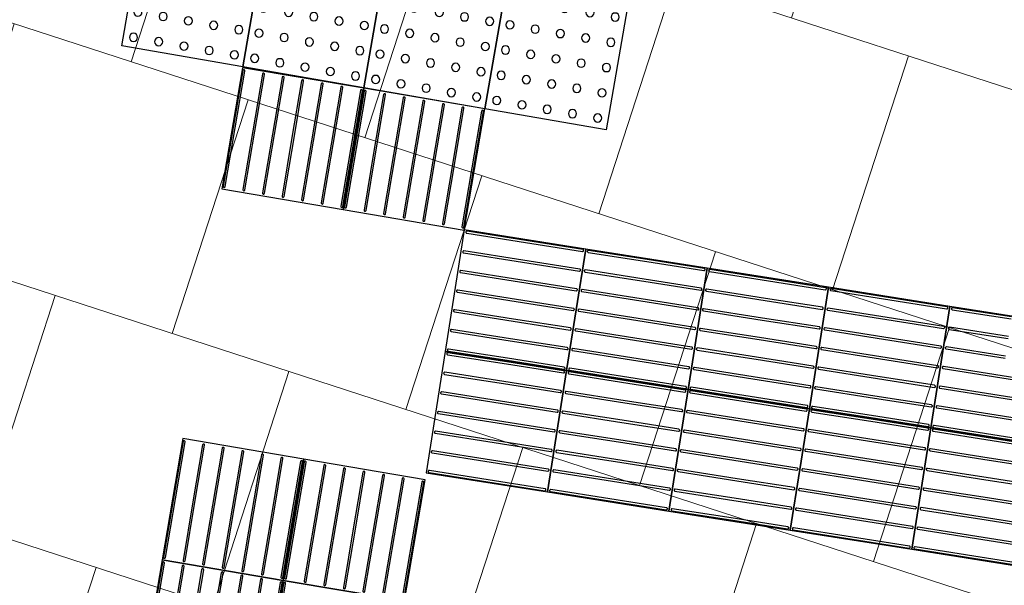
# Model space of a CAD drawing. Header units: metres. Extents: x 196651 to 397723, y 354703 to 710691.
# Tile 19 of 256: x 197540.12 to 197542.52, y 355972.59 to 355973.97. Entities that reach past the tile are written whole.
import ezdxf

# ---------------------------------------------------------------- set-up
doc = ezdxf.new("R2010")
doc.units = ezdxf.units.M
doc.header["$MEASUREMENT"] = 0
doc.linetypes.add('VH-OPSLUITBAND_120X250', pattern=[26, 16, -4, 2, -4])
for name, color, linetype, lineweight in [('N-WE-VH-GOOT_TEGEL-G', 170, 'Continuous', 35), ('N-WE-VH-KANTOPSLUITING_OPSLUITBAND_120X250-G', 5, 'VH-OPSLUITBAND_120X250', 35), ('N-WE-VH-KANTVERHARDING-G', 1, 'Continuous', 5), ('N-WE-VH-VERHARDING_TEGEL-A', 252, 'Continuous', 5), ('N-WE-VH-VERKEERSTEGEL-GELEIDETEGEL-S', 5, 'Continuous', 25), ('N-WE-VH-VERKEERSTEGEL-NOPPENTEGEL-S', 5, 'Continuous', 25), ('X-XX-AL-AANPIJLING-M', 7, 'Continuous', 18)]:
    doc.layers.add(name, color=color, linetype=linetype, lineweight=lineweight)
doc.layers.add('N-WE-VH-VERHARDING_ASFALT_COATING_ROOD-G', color=7, linetype='Continuous', lineweight=5, true_color=0xffa8a8)
doc.styles.add('NLCS-ISO-M200-T18', font='NLCS-ISO.ttf')
doc.dimstyles.new('NLCS-M200-T18-PIJL', dxfattribs={"dimscale": 0.2, "dimtxt": 1.8, "dimasz": 1.8, "dimexe": 2, "dimexo": 2, "dimgap": 0.7, "dimtad": 1, "dimzin": 0, "dimdsep": 46, "dimtxsty": 'NLCS-ISO-M200-T18', "dimcen": 0, "dimdle": 2, "dimse1": 1, "dimse2": 1, "dimclrd": 256, "dimclre": 256, "dimclrt": 256, "dimadec": 1, "dimazin": 0, "dimtfac": 1, "dimtofl": 0, "dimtmove": 1, "dimatfit": 0, "dimfxl": 2, "dimfxlon": 1, "dimtfillclr": 254, "dimtolj": 1, "dimtzin": 0, "dimlwd": 18, "dimlwe": 18, "dimarcsym": 0})

# ---------------------------------------------------------------- blocks, each defined once
blk = doc.blocks.new('*U1999')
at = {"flags": 128}
for points in [[(0.3, 0.3), (0.3, 0.6), (0.6, 0.6), (0.6, 0.3)], [(0.3, 0), (0.3, 0.3), (0.6, 0.3), (0.6, 0)]]:
    blk.add_lwpolyline(points, close=True, dxfattribs=at)
for points in [[(0.3045, 0.5955, -0.414214), (0.307, 0.598), (0.4475, 0.598)], [(0.4475, 0.593), (0.307, 0.593, -0.414214), (0.3045, 0.5955), (0.3045, 0.5955)], [(0.4475, 0.598), (0.593, 0.598, -0.414214), (0.5955, 0.5955), (0.5955, 0.5955, -0.414214), (0.593, 0.593), (0.4475, 0.593)], [(0.3045, 0.547, -0.414214), (0.307, 0.5495), (0.4475, 0.5495)], [(0.4475, 0.5445), (0.307, 0.5445, -0.414214), (0.3045, 0.547), (0.3045, 0.547)], [(0.4475, 0.5495), (0.593, 0.5495, -0.414214), (0.5955, 0.547), (0.5955, 0.547, -0.414214), (0.593, 0.5445), (0.4475, 0.5445)], [(0.3045, 0.4985, -0.414214), (0.307, 0.501), (0.4475, 0.501)], [(0.4475, 0.496), (0.307, 0.496, -0.414214), (0.3045, 0.4985), (0.3045, 0.4985)], [(0.4475, 0.501), (0.593, 0.501, -0.414214), (0.5955, 0.4985), (0.5955, 0.4985, -0.414214), (0.593, 0.496), (0.4475, 0.496)], [(0.3045, 0.45, -0.414214), (0.307, 0.4525), (0.4475, 0.4525)], [(0.4475, 0.4475), (0.307, 0.4475, -0.414214), (0.3045, 0.45), (0.3045, 0.45)], [(0.4475, 0.4525), (0.593, 0.4525, -0.414214), (0.5955, 0.45), (0.5955, 0.45, -0.414214), (0.593, 0.4475), (0.4475, 0.4475)], [(0.3045, 0.4015, -0.414214), (0.307, 0.404), (0.4475, 0.404)], [(0.4475, 0.399), (0.307, 0.399, -0.414214), (0.3045, 0.4015), (0.3045, 0.4015)], [(0.4475, 0.404), (0.593, 0.404, -0.414214), (0.5955, 0.4015), (0.5955, 0.4015, -0.414214), (0.593, 0.399), (0.4475, 0.399)], [(0.3045, 0.353, -0.414214), (0.307, 0.3555), (0.4475, 0.3555)], [(0.4475, 0.3505), (0.307, 0.3505, -0.414214), (0.3045, 0.353), (0.3045, 0.353)], [(0.4475, 0.3555), (0.593, 0.3555, -0.414214), (0.5955, 0.353), (0.5955, 0.353, -0.414214), (0.593, 0.3505), (0.4475, 0.3505)], [(0.3045, 0.3045, -0.414214), (0.307, 0.307), (0.4475, 0.307)], [(0.4475, 0.302), (0.307, 0.302, -0.414214), (0.3045, 0.3045), (0.3045, 0.3045)], [(0.3045, 0.2955, -0.414214), (0.307, 0.298), (0.4475, 0.298)], [(0.4475, 0.293), (0.307, 0.293, -0.414214), (0.3045, 0.2955), (0.3045, 0.2955)], [(0.4475, 0.307), (0.593, 0.307, -0.414214), (0.5955, 0.3045), (0.5955, 0.3045, -0.414214), (0.593, 0.302), (0.4475, 0.302)], [(0.4475, 0.298), (0.593, 0.298, -0.414214), (0.5955, 0.2955), (0.5955, 0.2955, -0.414214), (0.593, 0.293), (0.4475, 0.293)], [(0.3045, 0.247, -0.414214), (0.307, 0.2495), (0.4475, 0.2495)], [(0.4475, 0.2445), (0.307, 0.2445, -0.414214), (0.3045, 0.247), (0.3045, 0.247)], [(0.4475, 0.2495), (0.593, 0.2495, -0.414214), (0.5955, 0.247), (0.5955, 0.247, -0.414214), (0.593, 0.2445), (0.4475, 0.2445)], [(0.3045, 0.1985, -0.414214), (0.307, 0.201), (0.4475, 0.201)], [(0.4475, 0.196), (0.307, 0.196, -0.414214), (0.3045, 0.1985), (0.3045, 0.1985)], [(0.4475, 0.201), (0.593, 0.201, -0.414214), (0.5955, 0.1985), (0.5955, 0.1985, -0.414214), (0.593, 0.196), (0.4475, 0.196)], [(0.3045, 0.15, -0.414214), (0.307, 0.1525), (0.4475, 0.1525)], [(0.4475, 0.1475), (0.307, 0.1475, -0.414214), (0.3045, 0.15), (0.3045, 0.15)], [(0.4475, 0.1525), (0.593, 0.1525, -0.414214), (0.5955, 0.15), (0.5955, 0.15, -0.414214), (0.593, 0.1475), (0.4475, 0.1475)], [(0.3045, 0.1015, -0.414214), (0.307, 0.104), (0.4475, 0.104)], [(0.4475, 0.099), (0.307, 0.099, -0.414214), (0.3045, 0.1015), (0.3045, 0.1015)], [(0.4475, 0.104), (0.593, 0.104, -0.414214), (0.5955, 0.1015), (0.5955, 0.1015, -0.414214), (0.593, 0.099), (0.4475, 0.099)], [(0.3045, 0.053, -0.414214), (0.307, 0.0555), (0.4475, 0.0555)], [(0.4475, 0.0505), (0.307, 0.0505, -0.414214), (0.3045, 0.053), (0.3045, 0.053)], [(0.4475, 0.0555), (0.593, 0.0555, -0.414214), (0.5955, 0.053), (0.5955, 0.053, -0.414214), (0.593, 0.0505), (0.4475, 0.0505)], [(0.3045, 0.0045, -0.414214), (0.307, 0.007), (0.4475, 0.007)], [(0.4475, 0.002), (0.307, 0.002, -0.414214), (0.3045, 0.0045), (0.3045, 0.0045)], [(0.4475, 0.007), (0.593, 0.007, -0.414214), (0.5955, 0.0045), (0.5955, 0.0045, -0.414214), (0.593, 0.002), (0.4475, 0.002)]]:
    blk.add_lwpolyline(points, format="xyb", dxfattribs=at)
blk = doc.blocks.new('*U2076')
for centre in [(0.025, 0.275), (0.0875, 0.275), (0.15, 0.275), (0.2125, 0.275), (0.275, 0.275), (0.325, 0.275), (0.3875, 0.275), (0.45, 0.275), (0.5125, 0.275), (0.575, 0.275), (0.625, 0.275), (0.6875, 0.275), (0.75, 0.275), (0.8125, 0.275), (0.875, 0.275), (0.925, 0.275), (0.9875, 0.275), (1.05, 0.275), (1.1125, 0.275), (1.175, 0.275), (0.025, 0.2125), (0.0875, 0.2125), (0.15, 0.2125), (0.2125, 0.2125), (0.275, 0.2125), (0.325, 0.2125), (0.3875, 0.2125), (0.45, 0.2125), (0.5125, 0.2125), (0.575, 0.2125), (0.625, 0.2125), (0.6875, 0.2125), (0.75, 0.2125), (0.8125, 0.2125), (0.875, 0.2125), (0.925, 0.2125), (0.9875, 0.2125), (1.05, 0.2125), (1.1125, 0.2125), (1.175, 0.2125), (0.025, 0.15), (0.0875, 0.15), (0.15, 0.15), (0.2125, 0.15), (0.275, 0.15), (0.325, 0.15), (0.3875, 0.15), (0.45, 0.15), (0.5125, 0.15), (0.575, 0.15), (0.625, 0.15), (0.6875, 0.15), (0.75, 0.15), (0.8125, 0.15), (0.875, 0.15), (0.925, 0.15), (0.9875, 0.15), (1.05, 0.15), (1.1125, 0.15), (1.175, 0.15), (0.025, 0.0875), (0.0875, 0.0875), (0.15, 0.0875), (0.2125, 0.0875), (0.275, 0.0875), (0.325, 0.0875), (0.3875, 0.0875), (0.45, 0.0875), (0.5125, 0.0875), (0.575, 0.0875), (0.625, 0.0875), (0.6875, 0.0875), (0.75, 0.0875), (0.8125, 0.0875), (0.875, 0.0875), (0.925, 0.0875), (0.9875, 0.0875), (1.05, 0.0875), (1.1125, 0.0875), (1.175, 0.0875), (0.025, 0.025), (0.0875, 0.025), (0.15, 0.025), (0.2125, 0.025), (0.275, 0.025), (0.325, 0.025), (0.3875, 0.025), (0.45, 0.025), (0.5125, 0.025), (0.575, 0.025), (0.625, 0.025), (0.6875, 0.025), (0.75, 0.025), (0.8125, 0.025), (0.875, 0.025), (0.925, 0.025), (0.9875, 0.025), (1.05, 0.025), (1.1125, 0.025), (1.175, 0.025), (0.025, -0.025), (0.0875, -0.025), (0.15, -0.025), (0.2125, -0.025), (0.275, -0.025), (0.325, -0.025), (0.3875, -0.025), (0.45, -0.025), (0.5125, -0.025), (0.575, -0.025), (0.625, -0.025), (0.6875, -0.025), (0.75, -0.025), (0.8125, -0.025), (0.875, -0.025), (0.925, -0.025), (0.9875, -0.025), (1.05, -0.025), (1.1125, -0.025), (1.175, -0.025), (0.025, -0.0875), (0.0875, -0.0875), (0.15, -0.0875), (0.2125, -0.0875), (0.275, -0.0875), (0.325, -0.0875), (0.3875, -0.0875), (0.45, -0.0875), (0.5125, -0.0875), (0.575, -0.0875), (0.625, -0.0875), (0.6875, -0.0875), (0.75, -0.0875), (0.8125, -0.0875), (0.875, -0.0875), (0.925, -0.0875), (0.9875, -0.0875), (1.05, -0.0875), (1.1125, -0.0875), (1.175, -0.0875), (0.025, -0.15), (0.0875, -0.15), (0.15, -0.15), (0.2125, -0.15), (0.275, -0.15), (0.325, -0.15), (0.3875, -0.15), (0.45, -0.15), (0.5125, -0.15), (0.575, -0.15), (0.625, -0.15), (0.6875, -0.15), (0.75, -0.15), (0.8125, -0.15), (0.875, -0.15), (0.925, -0.15), (0.9875, -0.15), (1.05, -0.15), (1.1125, -0.15), (1.175, -0.15), (0.025, -0.2125), (0.0875, -0.2125), (0.15, -0.2125), (0.2125, -0.2125), (0.275, -0.2125), (0.325, -0.2125), (0.3875, -0.2125), (0.45, -0.2125), (0.5125, -0.2125), (0.575, -0.2125), (0.625, -0.2125), (0.6875, -0.2125), (0.75, -0.2125), (0.8125, -0.2125), (0.875, -0.2125), (0.925, -0.2125), (0.9875, -0.2125), (1.05, -0.2125), (1.1125, -0.2125), (1.175, -0.2125), (0.025, -0.275), (0.0875, -0.275), (0.15, -0.275), (0.2125, -0.275), (0.275, -0.275), (0.325, -0.275), (0.3875, -0.275), (0.45, -0.275), (0.5125, -0.275), (0.575, -0.275), (0.625, -0.275), (0.6875, -0.275), (0.75, -0.275), (0.8125, -0.275), (0.875, -0.275), (0.925, -0.275), (0.9875, -0.275), (1.05, -0.275), (1.1125, -0.275), (1.175, -0.275)]:
    blk.add_circle(centre, 0.01)
for points in [[(0.3, 0), (0.3, 0.3), (0, 0.3), (0, 0)], [(0.6, 0), (0.6, 0.3), (0.3, 0.3), (0.3, 0)], [(0.9, 0), (0.9, 0.3), (0.6, 0.3), (0.6, 0)], [(1.2, 0), (1.2, 0.3), (0.9, 0.3), (0.9, 0)], [(0.3, -0.3), (0.3, 0), (0, 0), (0, -0.3)], [(0.6, -0.3), (0.6, 0), (0.3, 0), (0.3, -0.3)], [(0.9, -0.3), (0.9, 0), (0.6, 0), (0.6, -0.3)], [(1.2, -0.3), (1.2, 0), (0.9, 0), (0.9, -0.3)]]:
    blk.add_3dface(points)
blk = doc.blocks.new('*U1998')
at = {"flags": 128}
for points in [[(1.2, 0.3), (1.2, 0.6), (1.5, 0.6), (1.5, 0.3)], [(1.5, 0.3), (1.5, 0.6), (1.8, 0.6), (1.8, 0.3)], [(1.2, 0), (1.2, 0.3), (1.5, 0.3), (1.5, 0)], [(1.5, 0), (1.5, 0.3), (1.8, 0.3), (1.8, 0)]]:
    blk.add_lwpolyline(points, close=True, dxfattribs=at)
for points in [[(1.2045, 0.5955, -0.414214), (1.207, 0.598), (1.3475, 0.598)], [(1.3475, 0.593), (1.207, 0.593, -0.414214), (1.2045, 0.5955), (1.2045, 0.5955)], [(1.3475, 0.598), (1.493, 0.598, -0.414214), (1.4955, 0.5955), (1.4955, 0.5955, -0.414214), (1.493, 0.593), (1.3475, 0.593)], [(1.5045, 0.5955, -0.414214), (1.507, 0.598), (1.6475, 0.598)], [(1.6475, 0.593), (1.507, 0.593, -0.414214), (1.5045, 0.5955), (1.5045, 0.5955)], [(1.2045, 0.547, -0.414214), (1.207, 0.5495), (1.3475, 0.5495)], [(1.3475, 0.5445), (1.207, 0.5445, -0.414214), (1.2045, 0.547), (1.2045, 0.547)], [(1.3475, 0.5495), (1.493, 0.5495, -0.414214), (1.4955, 0.547), (1.4955, 0.547, -0.414214), (1.493, 0.5445), (1.3475, 0.5445)], [(1.5045, 0.547, -0.414214), (1.507, 0.5495), (1.6475, 0.5495)], [(1.6475, 0.5445), (1.507, 0.5445, -0.414214), (1.5045, 0.547), (1.5045, 0.547)], [(1.2045, 0.4985, -0.414214), (1.207, 0.501), (1.3475, 0.501)], [(1.3475, 0.496), (1.207, 0.496, -0.414214), (1.2045, 0.4985), (1.2045, 0.4985)], [(1.3475, 0.501), (1.493, 0.501, -0.414214), (1.4955, 0.4985), (1.4955, 0.4985, -0.414214), (1.493, 0.496), (1.3475, 0.496)], [(1.5045, 0.4985, -0.414214), (1.507, 0.501), (1.6475, 0.501)], [(1.6475, 0.496), (1.507, 0.496, -0.414214), (1.5045, 0.4985), (1.5045, 0.4985)], [(1.2045, 0.45, -0.414214), (1.207, 0.4525), (1.3475, 0.4525)], [(1.3475, 0.4475), (1.207, 0.4475, -0.414214), (1.2045, 0.45), (1.2045, 0.45)], [(1.3475, 0.4525), (1.493, 0.4525, -0.414214), (1.4955, 0.45), (1.4955, 0.45, -0.414214), (1.493, 0.4475), (1.3475, 0.4475)], [(1.5045, 0.45, -0.414214), (1.507, 0.4525), (1.6475, 0.4525)], [(1.6475, 0.4475), (1.507, 0.4475, -0.414214), (1.5045, 0.45), (1.5045, 0.45)], [(1.2045, 0.4015, -0.414214), (1.207, 0.404), (1.3475, 0.404)], [(1.3475, 0.399), (1.207, 0.399, -0.414214), (1.2045, 0.4015), (1.2045, 0.4015)], [(1.3475, 0.404), (1.493, 0.404, -0.414214), (1.4955, 0.4015), (1.4955, 0.4015, -0.414214), (1.493, 0.399), (1.3475, 0.399)], [(1.5045, 0.4015, -0.414214), (1.507, 0.404), (1.6475, 0.404)], [(1.6475, 0.399), (1.507, 0.399, -0.414214), (1.5045, 0.4015), (1.5045, 0.4015)], [(1.2045, 0.353, -0.414214), (1.207, 0.3555), (1.3475, 0.3555)], [(1.3475, 0.3505), (1.207, 0.3505, -0.414214), (1.2045, 0.353), (1.2045, 0.353)], [(1.3475, 0.3555), (1.493, 0.3555, -0.414214), (1.4955, 0.353), (1.4955, 0.353, -0.414214), (1.493, 0.3505), (1.3475, 0.3505)], [(1.5045, 0.353, -0.414214), (1.507, 0.3555), (1.6475, 0.3555)], [(1.6475, 0.3505), (1.507, 0.3505, -0.414214), (1.5045, 0.353), (1.5045, 0.353)], [(1.2045, 0.3045, -0.414214), (1.207, 0.307), (1.3475, 0.307)], [(1.3475, 0.302), (1.207, 0.302, -0.414214), (1.2045, 0.3045), (1.2045, 0.3045)], [(1.2045, 0.2955, -0.414214), (1.207, 0.298), (1.3475, 0.298)], [(1.3475, 0.293), (1.207, 0.293, -0.414214), (1.2045, 0.2955), (1.2045, 0.2955)], [(1.3475, 0.307), (1.493, 0.307, -0.414214), (1.4955, 0.3045), (1.4955, 0.3045, -0.414214), (1.493, 0.302), (1.3475, 0.302)], [(1.3475, 0.298), (1.493, 0.298, -0.414214), (1.4955, 0.2955), (1.4955, 0.2955, -0.414214), (1.493, 0.293), (1.3475, 0.293)], [(1.5045, 0.3045, -0.414214), (1.507, 0.307), (1.6475, 0.307)], [(1.6475, 0.302), (1.507, 0.302, -0.414214), (1.5045, 0.3045), (1.5045, 0.3045)], [(1.5045, 0.2955, -0.414214), (1.507, 0.298), (1.6475, 0.298)], [(1.6475, 0.293), (1.507, 0.293, -0.414214), (1.5045, 0.2955), (1.5045, 0.2955)], [(1.2045, 0.247, -0.414214), (1.207, 0.2495), (1.3475, 0.2495)], [(1.3475, 0.2445), (1.207, 0.2445, -0.414214), (1.2045, 0.247), (1.2045, 0.247)], [(1.3475, 0.2495), (1.493, 0.2495, -0.414214), (1.4955, 0.247), (1.4955, 0.247, -0.414214), (1.493, 0.2445), (1.3475, 0.2445)], [(1.2045, 0.1985, -0.414214), (1.207, 0.201), (1.3475, 0.201)], [(1.3475, 0.196), (1.207, 0.196, -0.414214), (1.2045, 0.1985), (1.2045, 0.1985)], [(1.3475, 0.201), (1.493, 0.201, -0.414214), (1.4955, 0.1985), (1.4955, 0.1985, -0.414214), (1.493, 0.196), (1.3475, 0.196)], [(1.2045, 0.15, -0.414214), (1.207, 0.1525), (1.3475, 0.1525)], [(1.3475, 0.1475), (1.207, 0.1475, -0.414214), (1.2045, 0.15), (1.2045, 0.15)], [(1.3475, 0.1525), (1.493, 0.1525, -0.414214), (1.4955, 0.15), (1.4955, 0.15, -0.414214), (1.493, 0.1475), (1.3475, 0.1475)], [(1.2045, 0.1015, -0.414214), (1.207, 0.104), (1.3475, 0.104)], [(1.3475, 0.099), (1.207, 0.099, -0.414214), (1.2045, 0.1015), (1.2045, 0.1015)], [(1.3475, 0.104), (1.493, 0.104, -0.414214), (1.4955, 0.1015), (1.4955, 0.1015, -0.414214), (1.493, 0.099), (1.3475, 0.099)], [(1.2045, 0.053, -0.414214), (1.207, 0.0555), (1.3475, 0.0555)], [(1.3475, 0.0505), (1.207, 0.0505, -0.414214), (1.2045, 0.053), (1.2045, 0.053)], [(1.3475, 0.0555), (1.493, 0.0555, -0.414214), (1.4955, 0.053), (1.4955, 0.053, -0.414214), (1.493, 0.0505), (1.3475, 0.0505)], [(1.2045, 0.0045, -0.414214), (1.207, 0.007), (1.3475, 0.007)], [(1.3475, 0.002), (1.207, 0.002, -0.414214), (1.2045, 0.0045), (1.2045, 0.0045)], [(1.3475, 0.007), (1.493, 0.007, -0.414214), (1.4955, 0.0045), (1.4955, 0.0045, -0.414214), (1.493, 0.002), (1.3475, 0.002)]]:
    blk.add_lwpolyline(points, format="xyb", dxfattribs=at)
blk = doc.blocks.new('*U2000')
at = {"flags": 128}
for points in [[(-0.9, 0.3), (-0.9, 0.6), (-0.6, 0.6), (-0.6, 0.3)], [(-0.6, 0.3), (-0.6, 0.6), (-0.3, 0.6), (-0.3, 0.3)], [(-0.3, 0.3), (-0.3, 0.6), (0, 0.6), (0, 0.3)], [(0, 0.3), (0, 0.6), (0.3, 0.6), (0.3, 0.3)], [(0.3, 0.3), (0.3, 0.6), (0.6, 0.6), (0.6, 0.3)], [(-0.9, 0), (-0.9, 0.3), (-0.6, 0.3), (-0.6, 0)], [(-0.6, 0), (-0.6, 0.3), (-0.3, 0.3), (-0.3, 0)], [(-0.3, 0), (-0.3, 0.3), (0, 0.3), (0, 0)], [(0, 0), (0, 0.3), (0.3, 0.3), (0.3, 0)], [(0.3, 0), (0.3, 0.3), (0.6, 0.3), (0.6, 0)]]:
    blk.add_lwpolyline(points, close=True, dxfattribs=at)
for points in [[(-0.7525, 0.598), (-0.607, 0.598, -0.414214), (-0.6045, 0.5955), (-0.6045, 0.5955, -0.414214), (-0.607, 0.593), (-0.7525, 0.593)], [(-0.5955, 0.5955, -0.414214), (-0.593, 0.598), (-0.4525, 0.598)], [(-0.4525, 0.593), (-0.593, 0.593, -0.414214), (-0.5955, 0.5955), (-0.5955, 0.5955)], [(-0.4525, 0.598), (-0.307, 0.598, -0.414214), (-0.3045, 0.5955), (-0.3045, 0.5955, -0.414214), (-0.307, 0.593), (-0.4525, 0.593)], [(-0.2955, 0.5955, -0.414214), (-0.293, 0.598), (-0.1525, 0.598)], [(-0.1525, 0.593), (-0.293, 0.593, -0.414214), (-0.2955, 0.5955), (-0.2955, 0.5955)], [(-0.1525, 0.598), (-0.007, 0.598, -0.414214), (-0.0045, 0.5955), (-0.0045, 0.5955, -0.414214), (-0.007, 0.593), (-0.1525, 0.593)], [(0.0045, 0.5955, -0.414214), (0.007, 0.598), (0.1475, 0.598)], [(0.1475, 0.593), (0.007, 0.593, -0.414214), (0.0045, 0.5955), (0.0045, 0.5955)], [(0.1475, 0.598), (0.293, 0.598, -0.414214), (0.2955, 0.5955), (0.2955, 0.5955, -0.414214), (0.293, 0.593), (0.1475, 0.593)], [(0.3045, 0.5955, -0.414214), (0.307, 0.598), (0.4475, 0.598)], [(0.4475, 0.593), (0.307, 0.593, -0.414214), (0.3045, 0.5955), (0.3045, 0.5955)], [(0.4475, 0.598), (0.593, 0.598, -0.414214), (0.5955, 0.5955), (0.5955, 0.5955, -0.414214), (0.593, 0.593), (0.4475, 0.593)], [(-0.7525, 0.5495), (-0.607, 0.5495, -0.414214), (-0.6045, 0.547), (-0.6045, 0.547, -0.414214), (-0.607, 0.5445), (-0.7525, 0.5445)], [(-0.5955, 0.547, -0.414214), (-0.593, 0.5495), (-0.4525, 0.5495)], [(-0.4525, 0.5445), (-0.593, 0.5445, -0.414214), (-0.5955, 0.547), (-0.5955, 0.547)], [(-0.4525, 0.5495), (-0.307, 0.5495, -0.414214), (-0.3045, 0.547), (-0.3045, 0.547, -0.414214), (-0.307, 0.5445), (-0.4525, 0.5445)], [(-0.2955, 0.547, -0.414214), (-0.293, 0.5495), (-0.1525, 0.5495)], [(-0.1525, 0.5445), (-0.293, 0.5445, -0.414214), (-0.2955, 0.547), (-0.2955, 0.547)], [(-0.1525, 0.5495), (-0.007, 0.5495, -0.414214), (-0.0045, 0.547), (-0.0045, 0.547, -0.414214), (-0.007, 0.5445), (-0.1525, 0.5445)], [(0.0045, 0.547, -0.414214), (0.007, 0.5495), (0.1475, 0.5495)], [(0.1475, 0.5445), (0.007, 0.5445, -0.414214), (0.0045, 0.547), (0.0045, 0.547)], [(0.1475, 0.5495), (0.293, 0.5495, -0.414214), (0.2955, 0.547), (0.2955, 0.547, -0.414214), (0.293, 0.5445), (0.1475, 0.5445)], [(0.3045, 0.547, -0.414214), (0.307, 0.5495), (0.4475, 0.5495)], [(0.4475, 0.5445), (0.307, 0.5445, -0.414214), (0.3045, 0.547), (0.3045, 0.547)], [(0.4475, 0.5495), (0.593, 0.5495, -0.414214), (0.5955, 0.547), (0.5955, 0.547, -0.414214), (0.593, 0.5445), (0.4475, 0.5445)], [(-0.7525, 0.501), (-0.607, 0.501, -0.414214), (-0.6045, 0.4985), (-0.6045, 0.4985, -0.414214), (-0.607, 0.496), (-0.7525, 0.496)], [(-0.5955, 0.4985, -0.414214), (-0.593, 0.501), (-0.4525, 0.501)], [(-0.4525, 0.496), (-0.593, 0.496, -0.414214), (-0.5955, 0.4985), (-0.5955, 0.4985)], [(-0.4525, 0.501), (-0.307, 0.501, -0.414214), (-0.3045, 0.4985), (-0.3045, 0.4985, -0.414214), (-0.307, 0.496), (-0.4525, 0.496)], [(-0.2955, 0.4985, -0.414214), (-0.293, 0.501), (-0.1525, 0.501)], [(-0.1525, 0.496), (-0.293, 0.496, -0.414214), (-0.2955, 0.4985), (-0.2955, 0.4985)], [(-0.1525, 0.501), (-0.007, 0.501, -0.414214), (-0.0045, 0.4985), (-0.0045, 0.4985, -0.414214), (-0.007, 0.496), (-0.1525, 0.496)], [(0.0045, 0.4985, -0.414214), (0.007, 0.501), (0.1475, 0.501)], [(0.1475, 0.496), (0.007, 0.496, -0.414214), (0.0045, 0.4985), (0.0045, 0.4985)], [(0.1475, 0.501), (0.293, 0.501, -0.414214), (0.2955, 0.4985), (0.2955, 0.4985, -0.414214), (0.293, 0.496), (0.1475, 0.496)], [(0.3045, 0.4985, -0.414214), (0.307, 0.501), (0.4475, 0.501)], [(0.4475, 0.496), (0.307, 0.496, -0.414214), (0.3045, 0.4985), (0.3045, 0.4985)], [(0.4475, 0.501), (0.593, 0.501, -0.414214), (0.5955, 0.4985), (0.5955, 0.4985, -0.414214), (0.593, 0.496), (0.4475, 0.496)], [(-0.8955, 0.45, -0.414214), (-0.893, 0.4525), (-0.7525, 0.4525)], [(-0.7525, 0.4475), (-0.893, 0.4475, -0.414214), (-0.8955, 0.45), (-0.8955, 0.45)], [(-0.7525, 0.4525), (-0.607, 0.4525, -0.414214), (-0.6045, 0.45), (-0.6045, 0.45, -0.414214), (-0.607, 0.4475), (-0.7525, 0.4475)], [(-0.5955, 0.45, -0.414214), (-0.593, 0.4525), (-0.4525, 0.4525)], [(-0.4525, 0.4475), (-0.593, 0.4475, -0.414214), (-0.5955, 0.45), (-0.5955, 0.45)], [(-0.4525, 0.4525), (-0.307, 0.4525, -0.414214), (-0.3045, 0.45), (-0.3045, 0.45, -0.414214), (-0.307, 0.4475), (-0.4525, 0.4475)], [(-0.2955, 0.45, -0.414214), (-0.293, 0.4525), (-0.1525, 0.4525)], [(-0.1525, 0.4475), (-0.293, 0.4475, -0.414214), (-0.2955, 0.45), (-0.2955, 0.45)], [(-0.1525, 0.4525), (-0.007, 0.4525, -0.414214), (-0.0045, 0.45), (-0.0045, 0.45, -0.414214), (-0.007, 0.4475), (-0.1525, 0.4475)], [(0.0045, 0.45, -0.414214), (0.007, 0.4525), (0.1475, 0.4525)], [(0.1475, 0.4475), (0.007, 0.4475, -0.414214), (0.0045, 0.45), (0.0045, 0.45)], [(0.1475, 0.4525), (0.293, 0.4525, -0.414214), (0.2955, 0.45), (0.2955, 0.45, -0.414214), (0.293, 0.4475), (0.1475, 0.4475)], [(0.3045, 0.45, -0.414214), (0.307, 0.4525), (0.4475, 0.4525)], [(0.4475, 0.4475), (0.307, 0.4475, -0.414214), (0.3045, 0.45), (0.3045, 0.45)], [(0.4475, 0.4525), (0.593, 0.4525, -0.414214), (0.5955, 0.45), (0.5955, 0.45, -0.414214), (0.593, 0.4475), (0.4475, 0.4475)], [(-0.8955, 0.4015, -0.414214), (-0.893, 0.404), (-0.7525, 0.404)], [(-0.7525, 0.399), (-0.893, 0.399, -0.414214), (-0.8955, 0.4015), (-0.8955, 0.4015)], [(-0.7525, 0.404), (-0.607, 0.404, -0.414214), (-0.6045, 0.4015), (-0.6045, 0.4015, -0.414214), (-0.607, 0.399), (-0.7525, 0.399)], [(-0.5955, 0.4015, -0.414214), (-0.593, 0.404), (-0.4525, 0.404)], [(-0.4525, 0.399), (-0.593, 0.399, -0.414214), (-0.5955, 0.4015), (-0.5955, 0.4015)], [(-0.4525, 0.404), (-0.307, 0.404, -0.414214), (-0.3045, 0.4015), (-0.3045, 0.4015, -0.414214), (-0.307, 0.399), (-0.4525, 0.399)], [(-0.2955, 0.4015, -0.414214), (-0.293, 0.404), (-0.1525, 0.404)], [(-0.1525, 0.399), (-0.293, 0.399, -0.414214), (-0.2955, 0.4015), (-0.2955, 0.4015)], [(-0.1525, 0.404), (-0.007, 0.404, -0.414214), (-0.0045, 0.4015), (-0.0045, 0.4015, -0.414214), (-0.007, 0.399), (-0.1525, 0.399)], [(0.0045, 0.4015, -0.414214), (0.007, 0.404), (0.1475, 0.404)], [(0.1475, 0.399), (0.007, 0.399, -0.414214), (0.0045, 0.4015), (0.0045, 0.4015)], [(0.1475, 0.404), (0.293, 0.404, -0.414214), (0.2955, 0.4015), (0.2955, 0.4015, -0.414214), (0.293, 0.399), (0.1475, 0.399)], [(0.3045, 0.4015, -0.414214), (0.307, 0.404), (0.4475, 0.404)], [(0.4475, 0.399), (0.307, 0.399, -0.414214), (0.3045, 0.4015), (0.3045, 0.4015)], [(0.4475, 0.404), (0.593, 0.404, -0.414214), (0.5955, 0.4015), (0.5955, 0.4015, -0.414214), (0.593, 0.399), (0.4475, 0.399)], [(-0.8955, 0.353, -0.414214), (-0.893, 0.3555), (-0.7525, 0.3555)], [(-0.7525, 0.3505), (-0.893, 0.3505, -0.414214), (-0.8955, 0.353), (-0.8955, 0.353)], [(-0.7525, 0.3555), (-0.607, 0.3555, -0.414214), (-0.6045, 0.353), (-0.6045, 0.353, -0.414214), (-0.607, 0.3505), (-0.7525, 0.3505)], [(-0.5955, 0.353, -0.414214), (-0.593, 0.3555), (-0.4525, 0.3555)], [(-0.4525, 0.3505), (-0.593, 0.3505, -0.414214), (-0.5955, 0.353), (-0.5955, 0.353)], [(-0.4525, 0.3555), (-0.307, 0.3555, -0.414214), (-0.3045, 0.353), (-0.3045, 0.353, -0.414214), (-0.307, 0.3505), (-0.4525, 0.3505)], [(-0.2955, 0.353, -0.414214), (-0.293, 0.3555), (-0.1525, 0.3555)], [(-0.1525, 0.3505), (-0.293, 0.3505, -0.414214), (-0.2955, 0.353), (-0.2955, 0.353)], [(-0.1525, 0.3555), (-0.007, 0.3555, -0.414214), (-0.0045, 0.353), (-0.0045, 0.353, -0.414214), (-0.007, 0.3505), (-0.1525, 0.3505)], [(0.0045, 0.353, -0.414214), (0.007, 0.3555), (0.1475, 0.3555)], [(0.1475, 0.3505), (0.007, 0.3505, -0.414214), (0.0045, 0.353), (0.0045, 0.353)], [(0.1475, 0.3555), (0.293, 0.3555, -0.414214), (0.2955, 0.353), (0.2955, 0.353, -0.414214), (0.293, 0.3505), (0.1475, 0.3505)], [(0.3045, 0.353, -0.414214), (0.307, 0.3555), (0.4475, 0.3555)], [(0.4475, 0.3505), (0.307, 0.3505, -0.414214), (0.3045, 0.353), (0.3045, 0.353)], [(0.4475, 0.3555), (0.593, 0.3555, -0.414214), (0.5955, 0.353), (0.5955, 0.353, -0.414214), (0.593, 0.3505), (0.4475, 0.3505)], [(-0.8955, 0.3045, -0.414214), (-0.893, 0.307), (-0.7525, 0.307)], [(-0.7525, 0.302), (-0.893, 0.302, -0.414214), (-0.8955, 0.3045), (-0.8955, 0.3045)], [(-0.8955, 0.2955, -0.414214), (-0.893, 0.298), (-0.7525, 0.298)], [(-0.7525, 0.293), (-0.893, 0.293, -0.414214), (-0.8955, 0.2955), (-0.8955, 0.2955)], [(-0.7525, 0.307), (-0.607, 0.307, -0.414214), (-0.6045, 0.3045), (-0.6045, 0.3045, -0.414214), (-0.607, 0.302), (-0.7525, 0.302)], [(-0.7525, 0.298), (-0.607, 0.298, -0.414214), (-0.6045, 0.2955), (-0.6045, 0.2955, -0.414214), (-0.607, 0.293), (-0.7525, 0.293)], [(-0.5955, 0.3045, -0.414214), (-0.593, 0.307), (-0.4525, 0.307)], [(-0.4525, 0.302), (-0.593, 0.302, -0.414214), (-0.5955, 0.3045), (-0.5955, 0.3045)], [(-0.5955, 0.2955, -0.414214), (-0.593, 0.298), (-0.4525, 0.298)], [(-0.4525, 0.293), (-0.593, 0.293, -0.414214), (-0.5955, 0.2955), (-0.5955, 0.2955)], [(-0.4525, 0.307), (-0.307, 0.307, -0.414214), (-0.3045, 0.3045), (-0.3045, 0.3045, -0.414214), (-0.307, 0.302), (-0.4525, 0.302)], [(-0.4525, 0.298), (-0.307, 0.298, -0.414214), (-0.3045, 0.2955), (-0.3045, 0.2955, -0.414214), (-0.307, 0.293), (-0.4525, 0.293)], [(-0.2955, 0.3045, -0.414214), (-0.293, 0.307), (-0.1525, 0.307)], [(-0.1525, 0.302), (-0.293, 0.302, -0.414214), (-0.2955, 0.3045), (-0.2955, 0.3045)], [(-0.2955, 0.2955, -0.414214), (-0.293, 0.298), (-0.1525, 0.298)], [(-0.1525, 0.293), (-0.293, 0.293, -0.414214), (-0.2955, 0.2955), (-0.2955, 0.2955)], [(-0.1525, 0.307), (-0.007, 0.307, -0.414214), (-0.0045, 0.3045), (-0.0045, 0.3045, -0.414214), (-0.007, 0.302), (-0.1525, 0.302)], [(-0.1525, 0.298), (-0.007, 0.298, -0.414214), (-0.0045, 0.2955), (-0.0045, 0.2955, -0.414214), (-0.007, 0.293), (-0.1525, 0.293)], [(0.0045, 0.3045, -0.414214), (0.007, 0.307), (0.1475, 0.307)], [(0.1475, 0.302), (0.007, 0.302, -0.414214), (0.0045, 0.3045), (0.0045, 0.3045)], [(0.0045, 0.2955, -0.414214), (0.007, 0.298), (0.1475, 0.298)], [(0.1475, 0.293), (0.007, 0.293, -0.414214), (0.0045, 0.2955), (0.0045, 0.2955)], [(0.1475, 0.307), (0.293, 0.307, -0.414214), (0.2955, 0.3045), (0.2955, 0.3045, -0.414214), (0.293, 0.302), (0.1475, 0.302)], [(0.1475, 0.298), (0.293, 0.298, -0.414214), (0.2955, 0.2955), (0.2955, 0.2955, -0.414214), (0.293, 0.293), (0.1475, 0.293)], [(0.3045, 0.3045, -0.414214), (0.307, 0.307), (0.4475, 0.307)], [(0.4475, 0.302), (0.307, 0.302, -0.414214), (0.3045, 0.3045), (0.3045, 0.3045)], [(0.3045, 0.2955, -0.414214), (0.307, 0.298), (0.4475, 0.298)], [(0.4475, 0.293), (0.307, 0.293, -0.414214), (0.3045, 0.2955), (0.3045, 0.2955)], [(0.4475, 0.307), (0.593, 0.307, -0.414214), (0.5955, 0.3045), (0.5955, 0.3045, -0.414214), (0.593, 0.302), (0.4475, 0.302)], [(0.4475, 0.298), (0.593, 0.298, -0.414214), (0.5955, 0.2955), (0.5955, 0.2955, -0.414214), (0.593, 0.293), (0.4475, 0.293)], [(-0.8955, 0.247, -0.414214), (-0.893, 0.2495), (-0.7525, 0.2495)], [(-0.7525, 0.2445), (-0.893, 0.2445, -0.414214), (-0.8955, 0.247), (-0.8955, 0.247)], [(-0.7525, 0.2495), (-0.607, 0.2495, -0.414214), (-0.6045, 0.247), (-0.6045, 0.247, -0.414214), (-0.607, 0.2445), (-0.7525, 0.2445)], [(-0.5955, 0.247, -0.414214), (-0.593, 0.2495), (-0.4525, 0.2495)], [(-0.4525, 0.2445), (-0.593, 0.2445, -0.414214), (-0.5955, 0.247), (-0.5955, 0.247)], [(-0.4525, 0.2495), (-0.307, 0.2495, -0.414214), (-0.3045, 0.247), (-0.3045, 0.247, -0.414214), (-0.307, 0.2445), (-0.4525, 0.2445)], [(-0.2955, 0.247, -0.414214), (-0.293, 0.2495), (-0.1525, 0.2495)], [(-0.1525, 0.2445), (-0.293, 0.2445, -0.414214), (-0.2955, 0.247), (-0.2955, 0.247)], [(-0.1525, 0.2495), (-0.007, 0.2495, -0.414214), (-0.0045, 0.247), (-0.0045, 0.247, -0.414214), (-0.007, 0.2445), (-0.1525, 0.2445)], [(0.0045, 0.247, -0.414214), (0.007, 0.2495), (0.1475, 0.2495)], [(0.1475, 0.2445), (0.007, 0.2445, -0.414214), (0.0045, 0.247), (0.0045, 0.247)], [(0.1475, 0.2495), (0.293, 0.2495, -0.414214), (0.2955, 0.247), (0.2955, 0.247, -0.414214), (0.293, 0.2445), (0.1475, 0.2445)], [(0.3045, 0.247, -0.414214), (0.307, 0.2495), (0.4475, 0.2495)], [(0.4475, 0.2445), (0.307, 0.2445, -0.414214), (0.3045, 0.247), (0.3045, 0.247)], [(0.4475, 0.2495), (0.593, 0.2495, -0.414214), (0.5955, 0.247), (0.5955, 0.247, -0.414214), (0.593, 0.2445), (0.4475, 0.2445)], [(-0.8955, 0.1985, -0.414214), (-0.893, 0.201), (-0.7525, 0.201)], [(-0.7525, 0.196), (-0.893, 0.196, -0.414214), (-0.8955, 0.1985), (-0.8955, 0.1985)], [(-0.7525, 0.201), (-0.607, 0.201, -0.414214), (-0.6045, 0.1985), (-0.6045, 0.1985, -0.414214), (-0.607, 0.196), (-0.7525, 0.196)], [(-0.5955, 0.1985, -0.414214), (-0.593, 0.201), (-0.4525, 0.201)], [(-0.4525, 0.196), (-0.593, 0.196, -0.414214), (-0.5955, 0.1985), (-0.5955, 0.1985)], [(-0.4525, 0.201), (-0.307, 0.201, -0.414214), (-0.3045, 0.1985), (-0.3045, 0.1985, -0.414214), (-0.307, 0.196), (-0.4525, 0.196)], [(-0.2955, 0.1985, -0.414214), (-0.293, 0.201), (-0.1525, 0.201)], [(-0.1525, 0.196), (-0.293, 0.196, -0.414214), (-0.2955, 0.1985), (-0.2955, 0.1985)], [(-0.1525, 0.201), (-0.007, 0.201, -0.414214), (-0.0045, 0.1985), (-0.0045, 0.1985, -0.414214), (-0.007, 0.196), (-0.1525, 0.196)], [(0.0045, 0.1985, -0.414214), (0.007, 0.201), (0.1475, 0.201)], [(0.1475, 0.196), (0.007, 0.196, -0.414214), (0.0045, 0.1985), (0.0045, 0.1985)], [(0.1475, 0.201), (0.293, 0.201, -0.414214), (0.2955, 0.1985), (0.2955, 0.1985, -0.414214), (0.293, 0.196), (0.1475, 0.196)], [(0.3045, 0.1985, -0.414214), (0.307, 0.201), (0.4475, 0.201)], [(0.4475, 0.196), (0.307, 0.196, -0.414214), (0.3045, 0.1985), (0.3045, 0.1985)], [(0.4475, 0.201), (0.593, 0.201, -0.414214), (0.5955, 0.1985), (0.5955, 0.1985, -0.414214), (0.593, 0.196), (0.4475, 0.196)], [(-0.8955, 0.15, -0.414214), (-0.893, 0.1525), (-0.7525, 0.1525)], [(-0.7525, 0.1475), (-0.893, 0.1475, -0.414214), (-0.8955, 0.15), (-0.8955, 0.15)], [(-0.7525, 0.1525), (-0.607, 0.1525, -0.414214), (-0.6045, 0.15), (-0.6045, 0.15, -0.414214), (-0.607, 0.1475), (-0.7525, 0.1475)], [(-0.5955, 0.15, -0.414214), (-0.593, 0.1525), (-0.4525, 0.1525)], [(-0.4525, 0.1475), (-0.593, 0.1475, -0.414214), (-0.5955, 0.15), (-0.5955, 0.15)], [(-0.4525, 0.1525), (-0.307, 0.1525, -0.414214), (-0.3045, 0.15), (-0.3045, 0.15, -0.414214), (-0.307, 0.1475), (-0.4525, 0.1475)], [(-0.2955, 0.15, -0.414214), (-0.293, 0.1525), (-0.1525, 0.1525)], [(-0.1525, 0.1475), (-0.293, 0.1475, -0.414214), (-0.2955, 0.15), (-0.2955, 0.15)], [(-0.1525, 0.1525), (-0.007, 0.1525, -0.414214), (-0.0045, 0.15), (-0.0045, 0.15, -0.414214), (-0.007, 0.1475), (-0.1525, 0.1475)], [(0.0045, 0.15, -0.414214), (0.007, 0.1525), (0.1475, 0.1525)], [(0.1475, 0.1475), (0.007, 0.1475, -0.414214), (0.0045, 0.15), (0.0045, 0.15)], [(0.1475, 0.1525), (0.293, 0.1525, -0.414214), (0.2955, 0.15), (0.2955, 0.15, -0.414214), (0.293, 0.1475), (0.1475, 0.1475)], [(0.3045, 0.15, -0.414214), (0.307, 0.1525), (0.4475, 0.1525)], [(0.4475, 0.1475), (0.307, 0.1475, -0.414214), (0.3045, 0.15), (0.3045, 0.15)], [(0.4475, 0.1525), (0.593, 0.1525, -0.414214), (0.5955, 0.15), (0.5955, 0.15, -0.414214), (0.593, 0.1475), (0.4475, 0.1475)], [(-0.8955, 0.1015, -0.414214), (-0.893, 0.104), (-0.7525, 0.104)], [(-0.7525, 0.099), (-0.893, 0.099, -0.414214), (-0.8955, 0.1015), (-0.8955, 0.1015)], [(-0.7525, 0.104), (-0.607, 0.104, -0.414214), (-0.6045, 0.1015), (-0.6045, 0.1015, -0.414214), (-0.607, 0.099), (-0.7525, 0.099)], [(-0.5955, 0.1015, -0.414214), (-0.593, 0.104), (-0.4525, 0.104)], [(-0.4525, 0.099), (-0.593, 0.099, -0.414214), (-0.5955, 0.1015), (-0.5955, 0.1015)], [(-0.4525, 0.104), (-0.307, 0.104, -0.414214), (-0.3045, 0.1015), (-0.3045, 0.1015, -0.414214), (-0.307, 0.099), (-0.4525, 0.099)], [(-0.2955, 0.1015, -0.414214), (-0.293, 0.104), (-0.1525, 0.104)], [(-0.1525, 0.099), (-0.293, 0.099, -0.414214), (-0.2955, 0.1015), (-0.2955, 0.1015)], [(-0.1525, 0.104), (-0.007, 0.104, -0.414214), (-0.0045, 0.1015), (-0.0045, 0.1015, -0.414214), (-0.007, 0.099), (-0.1525, 0.099)], [(0.0045, 0.1015, -0.414214), (0.007, 0.104), (0.1475, 0.104)], [(0.1475, 0.099), (0.007, 0.099, -0.414214), (0.0045, 0.1015), (0.0045, 0.1015)], [(0.1475, 0.104), (0.293, 0.104, -0.414214), (0.2955, 0.1015), (0.2955, 0.1015, -0.414214), (0.293, 0.099), (0.1475, 0.099)], [(0.3045, 0.1015, -0.414214), (0.307, 0.104), (0.4475, 0.104)], [(0.4475, 0.099), (0.307, 0.099, -0.414214), (0.3045, 0.1015), (0.3045, 0.1015)], [(0.4475, 0.104), (0.593, 0.104, -0.414214), (0.5955, 0.1015), (0.5955, 0.1015, -0.414214), (0.593, 0.099), (0.4475, 0.099)], [(-0.8955, 0.053, -0.414214), (-0.893, 0.0555), (-0.7525, 0.0555)], [(-0.7525, 0.0505), (-0.893, 0.0505, -0.414214), (-0.8955, 0.053), (-0.8955, 0.053)], [(-0.7525, 0.0555), (-0.607, 0.0555, -0.414214), (-0.6045, 0.053), (-0.6045, 0.053, -0.414214), (-0.607, 0.0505), (-0.7525, 0.0505)], [(-0.5955, 0.053, -0.414214), (-0.593, 0.0555), (-0.4525, 0.0555)], [(-0.4525, 0.0505), (-0.593, 0.0505, -0.414214), (-0.5955, 0.053), (-0.5955, 0.053)], [(-0.4525, 0.0555), (-0.307, 0.0555, -0.414214), (-0.3045, 0.053), (-0.3045, 0.053, -0.414214), (-0.307, 0.0505), (-0.4525, 0.0505)], [(-0.2955, 0.053, -0.414214), (-0.293, 0.0555), (-0.1525, 0.0555)], [(-0.1525, 0.0505), (-0.293, 0.0505, -0.414214), (-0.2955, 0.053), (-0.2955, 0.053)], [(-0.1525, 0.0555), (-0.007, 0.0555, -0.414214), (-0.0045, 0.053), (-0.0045, 0.053, -0.414214), (-0.007, 0.0505), (-0.1525, 0.0505)], [(0.0045, 0.053, -0.414214), (0.007, 0.0555), (0.1475, 0.0555)], [(0.1475, 0.0505), (0.007, 0.0505, -0.414214), (0.0045, 0.053), (0.0045, 0.053)], [(0.1475, 0.0555), (0.293, 0.0555, -0.414214), (0.2955, 0.053), (0.2955, 0.053, -0.414214), (0.293, 0.0505), (0.1475, 0.0505)], [(0.3045, 0.053, -0.414214), (0.307, 0.0555), (0.4475, 0.0555)], [(0.4475, 0.0505), (0.307, 0.0505, -0.414214), (0.3045, 0.053), (0.3045, 0.053)], [(0.4475, 0.0555), (0.593, 0.0555, -0.414214), (0.5955, 0.053), (0.5955, 0.053, -0.414214), (0.593, 0.0505), (0.4475, 0.0505)], [(-0.8955, 0.0045, -0.414214), (-0.893, 0.007), (-0.7525, 0.007)], [(-0.7525, 0.002), (-0.893, 0.002, -0.414214), (-0.8955, 0.0045), (-0.8955, 0.0045)], [(-0.7525, 0.007), (-0.607, 0.007, -0.414214), (-0.6045, 0.0045), (-0.6045, 0.0045, -0.414214), (-0.607, 0.002), (-0.7525, 0.002)], [(-0.5955, 0.0045, -0.414214), (-0.593, 0.007), (-0.4525, 0.007)], [(-0.4525, 0.002), (-0.593, 0.002, -0.414214), (-0.5955, 0.0045), (-0.5955, 0.0045)], [(-0.4525, 0.007), (-0.307, 0.007, -0.414214), (-0.3045, 0.0045), (-0.3045, 0.0045, -0.414214), (-0.307, 0.002), (-0.4525, 0.002)], [(-0.2955, 0.0045, -0.414214), (-0.293, 0.007), (-0.1525, 0.007)], [(-0.1525, 0.002), (-0.293, 0.002, -0.414214), (-0.2955, 0.0045), (-0.2955, 0.0045)], [(-0.1525, 0.007), (-0.007, 0.007, -0.414214), (-0.0045, 0.0045), (-0.0045, 0.0045, -0.414214), (-0.007, 0.002), (-0.1525, 0.002)], [(0.0045, 0.0045, -0.414214), (0.007, 0.007), (0.1475, 0.007)], [(0.1475, 0.002), (0.007, 0.002, -0.414214), (0.0045, 0.0045), (0.0045, 0.0045)], [(0.1475, 0.007), (0.293, 0.007, -0.414214), (0.2955, 0.0045), (0.2955, 0.0045, -0.414214), (0.293, 0.002), (0.1475, 0.002)], [(0.3045, 0.0045, -0.414214), (0.307, 0.007), (0.4475, 0.007)], [(0.4475, 0.002), (0.307, 0.002, -0.414214), (0.3045, 0.0045), (0.3045, 0.0045)], [(0.4475, 0.007), (0.593, 0.007, -0.414214), (0.5955, 0.0045), (0.5955, 0.0045, -0.414214), (0.593, 0.002), (0.4475, 0.002)]]:
    blk.add_lwpolyline(points, format="xyb", dxfattribs=at)
blk = doc.blocks.new('*D2073')
at = {"layer": 'Defpoints', "color": 0, "transparency": 16777216}
for p in [(197537.8871, 355973.2336), (197541.9513, 355968.8198)]:
    blk.add_point(p, dxfattribs=at)
at = {"layer": 'X-XX-AL-AANPIJLING-M', "linetype": 'Continuous', "lineweight": 18, "transparency": 16777216}
blk.add_line((197539.296, 355971.7035), (197538.131, 355972.9688), dxfattribs=at)
at = {"layer": 'X-XX-AL-AANPIJLING-M', "transparency": 16777216}
blk.add_solid([(197538.1751, 355973.0094), (197538.0868, 355972.9282), (197537.8871, 355973.2336)], dxfattribs=at)
at = {"layer": 'X-XX-AL-AANPIJLING-M', "transparency": 16777216, "insert": (197539.0708, 355972.4205), "char_height": 0.36, "attachment_point": 5, "rotation": 312.6387, "style": 'NLCS-ISO-M200-T18'}
blk.add_mtext('\\A1;R6.00', dxfattribs=at)

msp = doc.modelspace()

# ---------------------------------------------------------------- hatches: boundary and pattern name
at = {"layer": 'N-WE-VH-VERHARDING_ASFALT_COATING_ROOD-G'}
h = msp.add_hatch(color=256, dxfattribs=at)
edge = h.paths.add_edge_path()
edge.add_line((197542.7863, 355974.9129), (197543.2054, 355978.036))
edge.add_arc((197554.815, 356064.5356), 87.2752, 261.733948, 262.355725, ccw=False)
edge.add_arc((197555.8419, 356071.3099), 94.1267, 260.97514, 261.708209, ccw=False)
edge.add_arc((197541.3365, 355979.9779), 1.65, 189.3673, 260.9465, ccw=False)
edge.add_arc((197540.3795, 355979.82), 0.68, 152.242, 189.3673, ccw=False)
edge.add_arc((197545.9432, 355966.4624), 15, 114.26977, 128.07279)
edge.add_arc((197537.0016, 355977.8772), 0.5, 27.6291, 128.0728, ccw=False)
edge.add_line((197537.4446, 355978.1091), (197537.5938, 355977.824))
edge.add_arc((197537.1508, 355977.5922), 0.5, -61.311, 27.6291, ccw=False)
edge.add_arc((197541.9513, 355968.8198), 9.5, 118.68902, 127.84725)
edge.add_arc((197535.8158, 355976.7163), 0.5, 256.0282, 307.8472, ccw=False)
edge.add_arc((197535.7253, 355976.7386), 0.5084, 135.4037, 266.5892, ccw=False)
edge.add_arc((197545.9432, 355966.4624), 15, 134.85621, 138.18705)
edge.add_line((197534.7633, 355976.4629), (197523.8883, 355979.1687))
edge.add_arc((197515.9508, 355978.1708), 8, 7.16525, 12.85575)
edge.add_arc((197523.2628, 355979.8395), 0.5, -103.9718, 12.8558, ccw=False)
edge.add_line((197523.142, 355979.3543), (197521.3155, 355979.8088))
edge.add_arc((197521.4362, 355980.294), 0.5, 168.8103, 256.0287, ccw=False)
edge.add_line((197520.9457, 355980.391), (197518.7891, 355981.6504))
edge.add_arc((197518.4774, 355981.7331), 0.3225, 300.1397, 345.1457, ccw=False)
edge.add_arc((197518.4816, 355981.7012), 0.2931, 252.7282, 302.5452, ccw=False)
edge.add_line((197518.3946, 355981.4214), (197516.5931, 355981.8596))
edge.add_arc((197519.0437, 355991.7094), 10.15, 241.92461, 256.02823, ccw=False)
edge.add_line((197514.2668, 355982.7537), (197510.3224, 355984.8577))
edge.add_line((197510.3224, 355984.8577), (197509.4642, 355983.2514))
edge.add_line((197509.4642, 355983.2514), (197515.0953, 355980.2431))
edge.add_arc((197512.1975, 355974.8187), 6.15, -4.67588, 61.88784, ccw=False)
edge.add_line((197518.327, 355974.3173), (197517.6063, 355965.5103))
edge.add_line((197517.6063, 355965.5103), (197517.4513, 355964.4963))
edge.add_line((197517.4513, 355964.4963), (197517.1393, 355963.1159))
edge.add_line((197517.1393, 355963.1159), (197519.0645, 355962.6122))
edge.add_arc((197519.5928, 355962.7651), 0.55, 169.6798, 196.145, ccw=False)
edge.add_line((197519.0517, 355962.8636), (197519.2389, 355963.8892))
edge.add_line((197519.2389, 355963.8892), (197519.4015, 355965.3843))
edge.add_line((197519.4015, 355965.3843), (197520.3435, 355976.8512))
edge.add_arc((197520.9913, 355976.798), 0.65, 76.0282, 175.3037, ccw=False)
edge.add_line((197521.1483, 355977.4287), (197523.3572, 355976.8791))
edge.add_arc((197523.1659, 355976.1721), 0.7325, 38.6837, 74.8653, ccw=False)
edge.add_line((197523.7377, 355976.6299), (197533.1044, 355974.2994))
edge.add_arc((197533.3866, 355973.7151), 0.6489, 75.9943, 115.7773, ccw=False)
edge.add_line((197533.5437, 355974.3447), (197534.58, 355974.0869))
edge.add_arc((197534.4231, 355973.4561), 0.65, -16.1801, 76.0282, ccw=False)
edge.add_line((197535.0473, 355973.275), (197534.3711, 355970.9442))
edge.add_line((197534.3711, 355970.9442), (197527.7924, 355952.8125))
edge.add_arc((197527.2754, 355953.0001), 0.55, 297.6131, 340.0571, ccw=False)
edge.add_line((197527.5304, 355952.5127), (197525.0341, 355945.3148))
edge.add_line((197525.0341, 355945.3148), (197526.6951, 355947.5664))
edge.add_line((197526.6951, 355947.5664), (197527.8224, 355949.1846))
edge.add_line((197527.8224, 355949.1846), (197528.8215, 355950.9079))
edge.add_line((197528.8215, 355950.9079), (197529.0688, 355951.4507))
edge.add_line((197529.0688, 355951.4507), (197529.4041, 355952.27))
edge.add_line((197529.4041, 355952.27), (197536.1701, 355970.9175))
edge.add_arc((197541.9513, 355968.8198), 6.15, 82.20395, 160.0571, ccw=False)
edge.add_arc((197554.9907, 356063.9793), 89.8987, 262.197135, 262.197572)
at = {"layer": 'N-WE-VH-VERHARDING_TEGEL-A'}
h = msp.add_hatch(dxfattribs=at)
h.set_pattern_fill('AVH-TEGEL_300X300_HALFST', color=256, scale=2, angle=72, style=0, pattern_type=2)
h.set_pattern_definition([(72, (0, 0), (-0.09990675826, 0.6633390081), [0.6, -0.6]), (162, (0, 0), (-0.1854101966, -0.5706339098), [])])
edge = h.paths.add_edge_path()
edge.add_arc((197554.9907, 356063.9792), 90.1686, 262.197573, 262.26982)
edge.add_line((197542.8623, 355974.63), (197542.5959, 355972.668))
edge.add_line((197542.5959, 355972.668), (197541.3078, 355968.6739))
edge.add_line((197541.3078, 355968.6739), (197537.997, 355969.928))
edge.add_line((197537.997, 355969.928), (197537.2148, 355967.6061))
edge.add_line((197537.2148, 355967.6061), (197535.4692, 355968.1942))
edge.add_line((197535.4692, 355968.1942), (197536.424, 355970.8254))
edge.add_arc((197541.9513, 355968.8198), 5.88, 82.19757, 160.0571, ccw=False)

# ---------------------------------------------------------------- linework, layer by layer
at = {"layer": 'N-WE-VH-GOOT_TEGEL-G', "flags": 128}
msp.add_lwpolyline([(197594.4631, 355981.8813, -0.044662), (197591.9007, 355980.9197), (197579.992, 355977.627, -0.104882), (197542.7863, 355974.9129, 0.353429), (197536.1701, 355970.9175), (197529.4041, 355952.27), (197529.0688, 355951.4507), (197528.8215, 355950.9079), (197527.8224, 355949.1846), (197526.6951, 355947.5664), (197525.0341, 355945.3148)], format="xyb", dxfattribs=at)
at = {"layer": 'N-WE-VH-KANTOPSLUITING_OPSLUITBAND_120X250-G', "ltscale": 0.1, "flags": 128}
msp.add_lwpolyline([(197542.7496, 355974.6454, 0.353429), (197536.424, 355970.8254), (197536.0829, 355969.8853)], format="xyb", dxfattribs=at)
at = {"layer": 'N-WE-VH-KANTVERHARDING-G', "flags": 128}
msp.add_lwpolyline([(197594.5003, 355981.7328, -0.044164), (197591.9407, 355980.7751), (197580.0328, 355977.4827, -0.104879), (197542.7659, 355974.7642, 0.353429), (197536.3111, 355970.8663), (197529.5451, 355952.2188)], format="xyb", dxfattribs=at)

# ---------------------------------------------------------------- block references
at = {"layer": 'N-WE-VH-VERKEERSTEGEL-GELEIDETEGEL-S', "xscale": -1}
for name, p, rotation in [('*U1999', (197541.3022, 355974.0453), 80.3833813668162), ('*U2000', (197541.7014, 355972.7678), 351.0571511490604), ('*U1998', (197541.3065, 355974.0275), 80.3833813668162)]:
    msp.add_blockref(name, p, dxfattribs=dict(at, rotation=rotation))
at = {"layer": 'N-WE-VH-VERKEERSTEGEL-NOPPENTEGEL-S', "xscale": -1, "rotation": 350.1410127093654}
msp.add_blockref('*U2076', (197541.5992, 355973.9937), dxfattribs=at)

# ---------------------------------------------------------------- dimensions: what is measured, and where the dimension line sits
at = {"layer": 'X-XX-AL-AANPIJLING-M'}
dim = msp.add_radius_dim(center=(197541.9513, 355968.8198), mpoint=(197537.8871, 355973.2336), dimstyle='NLCS-M200-T18-PIJL', dxfattribs=at)
dim.commit()
dim.dimension.update_dxf_attribs({"geometry": '*D2073', "text_midpoint": (197538.8354, 355972.2037), "dimtype": 164})

doc.saveas('drawing.dxf')
